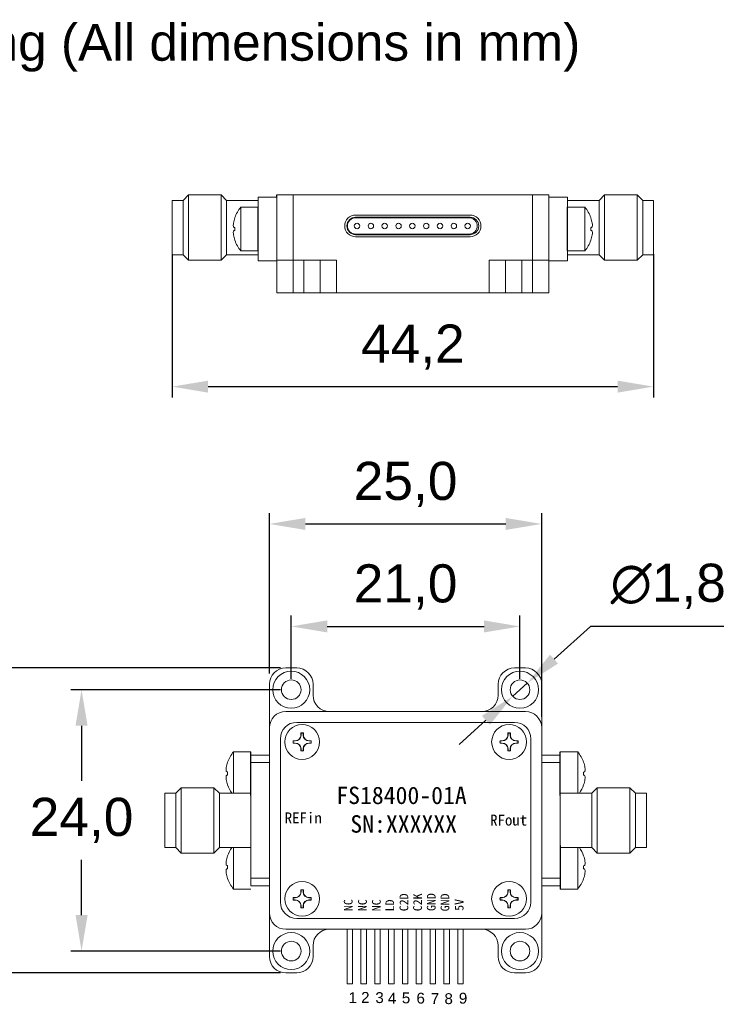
# Model space of a CAD drawing. Header units: millimetres. Extents: x 11 to 115, y 11 to 102.
# Tile 2 of 2: x 50 to 115, y 11 to 102. Entities that reach past the tile are written whole.
import ezdxf

# ---------------------------------------------------------------- set-up
doc = ezdxf.new("R2010")
doc.units = ezdxf.units.MM
doc.linetypes.add('CENTER2', pattern=[28.575, 19.05, -3.175, 3.175, -3.175])
doc.styles.add('arial', font='arial.ttf')
doc.styles.get("Standard").update_dxf_attribs({"font": 'arial.ttf'})
doc.dimstyles.new('ISO-25', dxfattribs={"dimtxt": 2.5, "dimasz": 2.5, "dimexe": 1.25, "dimexo": 0.625, "dimtad": 1, "dimtxsty": 'Standard', "dimcen": 2.5, "dimadec": 0, "dimazin": 0, "dimtfac": 1, "dimtmove": 0, "dimatfit": 3, "dimfxl": 1, "dimarcsym": 0})

# ---------------------------------------------------------------- blocks, each defined once
blk = doc.blocks.new('*D13')
at = {"color": 0, "lineweight": -2, "transparency": 16777216}
for p, q in [((75.115, 41.268), (75.115, 47.078)), ((96.115, 41.268), (96.115, 47.078)), ((78.417, 46.078), (92.813, 46.078))]:
    blk.add_line(p, q, dxfattribs=at)
at = {"color": 0, "transparency": 16777216}
for points in [[(78.417, 46.629), (78.417, 45.528), (75.115, 46.078)], [(92.813, 46.629), (92.813, 45.528), (96.115, 46.078)]]:
    blk.add_solid(points, dxfattribs=at)
at = {"layer": 'Defpoints', "color": 0, "transparency": 16777216}
for p in [(96.115, 46.078), (75.115, 40.268), (96.115, 40.268)]:
    blk.add_point(p, dxfattribs=at)
at = {"color": 0, "transparency": 16777216, "insert": (85.615, 49.706), "char_height": 3.5, "attachment_point": 5}
blk.add_mtext('21,0', dxfattribs=at)
blk = doc.blocks.new('*D14')
at = {"color": 0, "lineweight": -2, "transparency": 16777216}
for p, q in [((74.115, 40.268), (54.866, 40.268)), ((55.866, 36.966), (55.866, 31.895)), ((55.866, 19.57), (55.866, 24.641)), ((74.115, 16.268), (54.866, 16.268))]:
    blk.add_line(p, q, dxfattribs=at)
at = {"color": 0, "transparency": 16777216}
for points in [[(55.316, 36.966), (56.417, 36.966), (55.866, 40.268)], [(55.316, 19.57), (56.417, 19.57), (55.866, 16.268)]]:
    blk.add_solid(points, dxfattribs=at)
at = {"layer": 'Defpoints', "color": 0, "transparency": 16777216}
for p in [(75.115, 40.268), (55.866, 16.268), (75.115, 16.268)]:
    blk.add_point(p, dxfattribs=at)
at = {"color": 0, "transparency": 16777216, "insert": (55.866, 28.268), "char_height": 3.5, "attachment_point": 5}
blk.add_mtext('24,0', dxfattribs=at)
blk = doc.blocks.new('*D15')
at = {"color": 0, "lineweight": -2, "transparency": 16777216}
for p, q in [((102.579, 46.079), (99.239, 43.077)), ((114.816, 46.079), (102.579, 46.079)), ((95.445, 39.666), (96.784, 40.87)), ((92.99, 37.459), (90.534, 35.251))]:
    blk.add_line(p, q, dxfattribs=at)
at = {"color": 0, "transparency": 16777216}
for points in [[(98.872, 43.486), (99.607, 42.668), (96.784, 40.87)], [(92.622, 37.868), (93.358, 37.049), (95.445, 39.666)]]:
    blk.add_solid(points, dxfattribs=at)
at = {"layer": 'Defpoints', "color": 0, "transparency": 16777216}
for p in [(96.784, 40.87), (95.445, 39.666)]:
    blk.add_point(p, dxfattribs=at)
at = {"color": 0, "transparency": 16777216, "insert": (109.723, 49.764), "char_height": 3.5, "attachment_point": 5}
blk.add_mtext('∅1,8', dxfattribs=at)
blk = doc.blocks.new('*D16')
at = {"color": 0, "lineweight": -2, "transparency": 16777216}
for p, q in [((64.179, 80.25), (64.179, 67.096)), ((108.379, 80.25), (108.379, 67.096)), ((67.481, 68.096), (105.077, 68.096))]:
    blk.add_line(p, q, dxfattribs=at)
at = {"color": 0, "transparency": 16777216}
for points in [[(67.481, 68.646), (67.481, 67.545), (64.179, 68.096)], [(105.077, 68.646), (105.077, 67.545), (108.379, 68.096)]]:
    blk.add_solid(points, dxfattribs=at)
at = {"layer": 'Defpoints', "color": 0, "transparency": 16777216}
for p in [(64.179, 81.25), (108.379, 81.25), (108.379, 68.096)]:
    blk.add_point(p, dxfattribs=at)
at = {"color": 0, "transparency": 16777216, "insert": (86.279, 71.723), "char_height": 3.5, "attachment_point": 5}
blk.add_mtext('44,2', dxfattribs=at)
blk = doc.blocks.new('*D18')
at = {"color": 0, "lineweight": -2, "transparency": 16777216}
for p, q in [((74.115, 42.268), (39.059, 42.268)), ((40.059, 38.966), (40.059, 32.057)), ((40.059, 17.57), (40.059, 24.802)), ((74.115, 14.268), (39.059, 14.268))]:
    blk.add_line(p, q, dxfattribs=at)
at = {"color": 0, "transparency": 16777216}
for points in [[(39.508, 38.966), (40.609, 38.966), (40.059, 42.268)], [(39.508, 17.57), (40.609, 17.57), (40.059, 14.268)]]:
    blk.add_solid(points, dxfattribs=at)
at = {"layer": 'Defpoints', "color": 0, "transparency": 16777216}
for p in [(75.115, 42.268), (40.059, 14.268), (75.115, 14.268)]:
    blk.add_point(p, dxfattribs=at)
at = {"color": 0, "transparency": 16777216, "insert": (40.059, 28.429), "char_height": 3.5, "attachment_point": 5}
blk.add_mtext('28,0', dxfattribs=at)
blk = doc.blocks.new('*D10')
at = {"color": 0, "lineweight": -2, "transparency": 16777216}
for p, q in [((73.115, 41.768), (73.115, 56.489)), ((98.115, 37.778), (98.115, 56.489)), ((76.417, 55.489), (94.813, 55.489))]:
    blk.add_line(p, q, dxfattribs=at)
at = {"color": 0, "transparency": 16777216}
for points in [[(76.417, 56.04), (76.417, 54.939), (73.115, 55.489)], [(94.813, 56.04), (94.813, 54.939), (98.115, 55.489)]]:
    blk.add_solid(points, dxfattribs=at)
at = {"layer": 'Defpoints', "color": 0, "transparency": 16777216}
for p in [(98.115, 55.489), (73.115, 40.768), (98.115, 36.778)]:
    blk.add_point(p, dxfattribs=at)
at = {"color": 0, "transparency": 16777216, "insert": (85.615, 59.117), "char_height": 3.5, "attachment_point": 5}
blk.add_mtext('25,0', dxfattribs=at)

msp = doc.modelspace()

# ---------------------------------------------------------------- linework, layer by layer
at = {"color": 7, "linetype": 'Continuous', "lineweight": 15}
for p, q in [((65.179, 85.2), (64.179, 85.2)), ((64.179, 85.2), (64.179, 80.2)), ((65.679, 85.7), (65.179, 85.2)), ((65.179, 85.2), (65.179, 80.2)), ((68.679, 85.7), (65.679, 85.7)), ((65.679, 85.7), (65.679, 79.7)), ((69.179, 85.2), (68.679, 85.7)), ((68.679, 85.7), (68.679, 82.7)), ((72.079, 85.2), (69.179, 85.2)), ((69.179, 85.2), (69.179, 80.2)), ((72.079, 85.5), (72.079, 79.65)), ((73.779, 85.5), (72.079, 85.5)), ((75.279, 85.7), (73.779, 85.7)), ((73.779, 84.95), (73.779, 85.5)), ((75.279, 76.7), (75.279, 85.7)), ((97.279, 85.7), (75.279, 85.7)), ((97.279, 85.7), (97.279, 76.7)), ((98.779, 85.7), (97.279, 85.7)), ((98.779, 85.7), (98.779, 76.7)), ((100.479, 85.5), (98.779, 85.5)), ((100.479, 79.65), (100.479, 85.5)), ((103.379, 85.2), (100.479, 85.2)), ((103.879, 85.7), (103.379, 85.2)), ((103.379, 80.2), (103.379, 85.2)), ((106.879, 85.7), (103.879, 85.7)), ((103.879, 79.7), (103.879, 85.7)), ((107.379, 85.2), (106.879, 85.7)), ((106.879, 79.7), (106.879, 85.7)), ((108.379, 85.2), (107.379, 85.2)), ((107.379, 82.7), (107.379, 85.2)), ((108.379, 80.2), (108.379, 85.2)), ((70.483, 82.575), (70.483, 84.575)), ((73.779, 84.95), (73.779, 76.7)), ((102.075, 82.575), (102.075, 84.575)), ((69.938, 83.608), (69.938, 83.618)), ((81.029, 83.85), (91.529, 83.85)), ((81.029, 83.65), (91.529, 83.65)), ((81.029, 83.6), (91.439, 83.6)), ((102.62, 83.608), (102.62, 83.618)), ((68.679, 82.7), (68.679, 79.7)), ((69.938, 82.432), (69.938, 82.718)), ((70.483, 80.575), (70.483, 82.575)), ((102.075, 80.575), (102.075, 82.575)), ((102.62, 82.432), (102.62, 82.718)), ((107.379, 80.2), (107.379, 82.7)), ((69.938, 81.542), (69.938, 81.532)), ((91.439, 82.1), (81.029, 82.1)), ((91.529, 82.05), (81.029, 82.05)), ((91.529, 81.85), (81.029, 81.85)), ((102.62, 81.542), (102.62, 81.532)), ((64.179, 80.2), (65.179, 80.2)), ((65.179, 80.2), (65.679, 79.7)), ((65.679, 79.7), (68.679, 79.7)), ((68.679, 79.7), (69.179, 80.2)), ((69.179, 80.2), (72.079, 80.2)), ((73.779, 79.65), (72.079, 79.65)), ((75.279, 79.7), (73.779, 79.7)), ((76.279, 79.7), (75.279, 79.7)), ((76.279, 79.7), (76.279, 76.7)), ((77.779, 79.7), (76.279, 79.7)), ((77.779, 76.7), (77.779, 79.7)), ((77.779, 79.7), (79.279, 79.7)), ((79.279, 79.7), (79.279, 76.7)), ((93.279, 76.7), (93.279, 79.7)), ((93.279, 79.7), (94.779, 79.7)), ((94.779, 79.7), (94.779, 76.7)), ((96.279, 79.7), (94.779, 79.7)), ((96.279, 76.7), (96.279, 79.7)), ((97.279, 79.7), (96.279, 79.7)), ((98.779, 79.7), (97.279, 79.7)), ((98.779, 79.65), (100.479, 79.65)), ((100.479, 80.2), (103.379, 80.2)), ((103.379, 80.2), (103.879, 79.7)), ((103.879, 79.7), (106.879, 79.7)), ((106.879, 79.7), (107.379, 80.2)), ((107.379, 80.2), (108.379, 80.2)), ((73.779, 76.7), (75.279, 76.7)), ((75.279, 76.7), (76.279, 76.7)), ((76.279, 76.7), (77.779, 76.7)), ((77.779, 76.7), (79.279, 76.7)), ((79.279, 76.7), (93.279, 76.7)), ((93.279, 76.7), (94.779, 76.7)), ((94.779, 76.7), (96.279, 76.7)), ((96.279, 76.7), (97.279, 76.7)), ((97.279, 76.7), (98.779, 76.7)), ((74.615, 42.268), (75.615, 42.268)), ((95.615, 42.268), (96.615, 42.268)), ((73.115, 36.778), (73.115, 40.768)), ((77.115, 40.768), (77.115, 39.768)), ((94.115, 39.768), (94.115, 40.768)), ((98.115, 40.768), (98.115, 36.778)), ((74.615, 38.268), (96.615, 38.268)), ((75.615, 37.268), (95.615, 37.268)), ((73.115, 33.83), (73.115, 36.768)), ((76.018, 36.279), (76.018, 36.099)), ((76.211, 36.279), (76.211, 36.099)), ((95.018, 36.279), (95.018, 36.099)), ((95.211, 36.279), (95.211, 36.099)), ((98.115, 36.768), (98.115, 33.83)), ((74.115, 20.768), (74.115, 35.768)), ((75.303, 35.565), (75.487, 35.566)), ((75.303, 35.371), (75.487, 35.37)), ((76.926, 35.565), (76.742, 35.566)), ((76.926, 35.371), (76.742, 35.37)), ((94.303, 35.565), (94.487, 35.566)), ((94.303, 35.371), (94.487, 35.37)), ((95.926, 35.565), (95.742, 35.566)), ((95.926, 35.371), (95.742, 35.37)), ((97.115, 35.768), (97.115, 20.768)), ((69.818, 32.568), (69.818, 34.568)), ((76.018, 34.657), (76.018, 34.837)), ((76.211, 34.657), (76.211, 34.837)), ((95.018, 34.657), (95.018, 34.837)), ((95.211, 34.657), (95.211, 34.837)), ((101.411, 32.568), (101.411, 34.568)), ((69.274, 33.601), (69.274, 33.611)), ((73.115, 34.268), (71.415, 34.268)), ((71.415, 34.268), (71.415, 33.575)), ((71.415, 33.575), (71.415, 34.268)), ((71.415, 33.575), (73.115, 33.575)), ((71.415, 22.961), (71.415, 33.575)), ((73.115, 33.575), (73.115, 33.83)), ((73.115, 22.961), (73.115, 33.575)), ((99.815, 34.268), (98.115, 34.268)), ((98.115, 33.83), (98.115, 33.575)), ((98.115, 33.575), (98.115, 22.961)), ((98.115, 33.575), (99.815, 33.575)), ((99.815, 33.575), (99.815, 34.268)), ((99.815, 33.575), (99.815, 22.961)), ((101.955, 33.601), (101.955, 33.611)), ((69.274, 32.425), (69.274, 32.711)), ((69.818, 30.768), (69.818, 32.568)), ((101.411, 30.768), (101.411, 32.568)), ((101.955, 32.425), (101.955, 32.711)), ((64.515, 30.768), (63.515, 30.768)), ((63.515, 30.768), (63.515, 28.268)), ((65.015, 31.268), (64.515, 30.768)), ((64.515, 30.768), (64.515, 25.768)), ((68.015, 31.268), (65.015, 31.268)), ((65.015, 31.268), (65.015, 28.268)), ((68.515, 30.768), (68.015, 31.268)), ((68.015, 31.268), (68.015, 25.268)), ((71.415, 30.768), (68.515, 30.768)), ((68.515, 30.768), (68.515, 28.268)), ((69.274, 31.535), (69.274, 31.525)), ((102.715, 30.768), (99.815, 30.768)), ((101.955, 31.535), (101.955, 31.525)), ((103.215, 31.268), (102.715, 30.768)), ((102.715, 28.268), (102.715, 30.768)), ((106.215, 31.268), (103.215, 31.268)), ((103.215, 25.268), (103.215, 31.268)), ((106.715, 30.768), (106.215, 31.268)), ((106.215, 28.268), (106.215, 31.268)), ((107.715, 30.768), (106.715, 30.768)), ((106.715, 25.768), (106.715, 30.768)), ((107.715, 28.268), (107.715, 30.768)), ((63.515, 28.268), (63.515, 25.768)), ((65.015, 28.268), (65.015, 25.268)), ((68.515, 28.268), (68.515, 25.768)), ((102.715, 25.768), (102.715, 28.268)), ((106.215, 25.268), (106.215, 28.268)), ((107.715, 25.768), (107.715, 28.268)), ((63.515, 25.768), (64.515, 25.768)), ((64.515, 25.768), (65.015, 25.268)), ((68.015, 25.268), (68.515, 25.768)), ((68.515, 25.768), (71.415, 25.768)), ((69.818, 25.768), (69.818, 23.968)), ((99.815, 25.768), (102.715, 25.768)), ((102.715, 25.768), (99.815, 25.768)), ((101.411, 25.768), (101.411, 23.968)), ((102.715, 25.768), (103.215, 25.268)), ((106.215, 25.268), (106.715, 25.768)), ((106.715, 25.768), (107.715, 25.768)), ((65.015, 25.268), (68.015, 25.268)), ((69.274, 25.001), (69.274, 25.011)), ((101.955, 25.001), (101.955, 25.011)), ((103.215, 25.268), (106.215, 25.268)), ((69.274, 24.111), (69.274, 23.825)), ((69.818, 23.968), (69.818, 21.968)), ((101.411, 23.968), (101.411, 21.968)), ((101.955, 24.111), (101.955, 23.825)), ((69.274, 22.935), (69.274, 22.925)), ((73.115, 22.961), (71.415, 22.961)), ((71.415, 22.961), (71.415, 22.268)), ((71.415, 22.268), (71.415, 22.961)), ((71.415, 22.961), (71.415, 22.268)), ((73.115, 22.706), (73.115, 22.961)), ((73.115, 19.768), (73.115, 22.706)), ((99.815, 22.961), (98.115, 22.961)), ((98.115, 22.961), (98.115, 22.706)), ((98.115, 22.706), (98.115, 19.768)), ((99.815, 22.268), (99.815, 22.961)), ((99.815, 22.961), (99.815, 22.268)), ((101.955, 22.935), (101.955, 22.925)), ((71.415, 22.268), (73.115, 22.268)), ((76.018, 21.879), (76.018, 21.699)), ((76.211, 21.879), (76.211, 21.699)), ((95.018, 21.879), (95.018, 21.699)), ((95.211, 21.879), (95.211, 21.699)), ((98.115, 22.268), (99.815, 22.268)), ((75.303, 21.165), (75.487, 21.166)), ((75.303, 20.971), (75.487, 20.97)), ((76.926, 21.165), (76.742, 21.166)), ((76.926, 20.971), (76.742, 20.97)), ((94.303, 21.165), (94.487, 21.166)), ((94.303, 20.971), (94.487, 20.97)), ((95.926, 21.165), (95.742, 21.166)), ((95.926, 20.971), (95.742, 20.97)), ((76.018, 20.257), (76.018, 20.437)), ((76.211, 20.257), (76.211, 20.437)), ((95.018, 20.257), (95.018, 20.437)), ((95.211, 20.257), (95.211, 20.437)), ((73.115, 15.768), (73.115, 19.758)), ((95.615, 19.268), (75.615, 19.268)), ((98.115, 19.758), (98.115, 15.768)), ((96.615, 18.268), (74.615, 18.268)), ((80.24, 18.268), (80.24, 13.268)), ((80.74, 13.268), (80.74, 18.268)), ((81.51, 18.268), (81.51, 13.268)), ((82.01, 13.268), (82.01, 18.268)), ((82.78, 18.268), (82.78, 13.268)), ((83.28, 13.268), (83.28, 18.268)), ((84.05, 18.268), (84.05, 13.268)), ((84.55, 13.268), (84.55, 18.268)), ((85.32, 18.268), (85.32, 13.268)), ((85.82, 13.268), (85.82, 18.268)), ((86.59, 18.268), (86.59, 13.268)), ((87.09, 13.268), (87.09, 18.268)), ((87.86, 18.268), (87.86, 13.268)), ((88.36, 13.268), (88.36, 18.268)), ((89.13, 18.268), (89.13, 13.268)), ((89.63, 13.268), (89.63, 18.268)), ((90.4, 18.268), (90.4, 13.268)), ((90.9, 13.268), (90.9, 18.268)), ((77.115, 16.768), (77.115, 15.768)), ((94.115, 15.768), (94.115, 16.768)), ((75.615, 14.268), (74.615, 14.268)), ((96.615, 14.268), (95.615, 14.268)), ((80.24, 13.268), (80.74, 13.268)), ((81.51, 13.268), (82.01, 13.268)), ((82.78, 13.268), (83.28, 13.268)), ((84.05, 13.268), (84.55, 13.268)), ((85.32, 13.268), (85.82, 13.268)), ((86.59, 13.268), (87.09, 13.268)), ((87.86, 13.268), (88.36, 13.268)), ((89.13, 13.268), (89.63, 13.268)), ((90.4, 13.268), (90.9, 13.268))]:
    msp.add_line(p, q, dxfattribs=at)
for p, q in [((73.779, 85.5), (73.779, 85.7)), ((72.079, 80.575), (72.079, 84.575)), ((100.479, 80.575), (100.479, 84.575)), ((71.415, 30.568), (71.415, 34.568)), ((99.815, 30.568), (99.815, 34.568)), ((99.815, 25.968), (99.815, 21.968))]:
    msp.add_line(p, q)
at = {"color": 7, "linetype": 'Continuous', "lineweight": 15, "flags": 128}
for points in [[(76, 36.295), (76, 36.27), (75.999, 36.246), (75.999, 36.222), (75.999, 36.197), (75.999, 36.173), (75.998, 36.148), (75.998, 36.124), (75.998, 36.099)], [(76.229, 36.295), (76.229, 36.27), (76.23, 36.246), (76.23, 36.222), (76.23, 36.197), (76.23, 36.173), (76.231, 36.148), (76.231, 36.124), (76.231, 36.099)], [(95, 36.295), (95, 36.27), (94.999, 36.246), (94.999, 36.222), (94.999, 36.197), (94.999, 36.173), (94.998, 36.148), (94.998, 36.124), (94.998, 36.099)], [(95.229, 36.295), (95.229, 36.27), (95.23, 36.246), (95.23, 36.222), (95.23, 36.197), (95.23, 36.173), (95.231, 36.148), (95.231, 36.124), (95.231, 36.099)], [(75.288, 35.583), (75.312, 35.583), (75.337, 35.583), (75.362, 35.584), (75.387, 35.584), (75.412, 35.584), (75.436, 35.585), (75.462, 35.585), (75.487, 35.585)], [(75.288, 35.353), (75.312, 35.353), (75.337, 35.353), (75.362, 35.352), (75.387, 35.352), (75.412, 35.352), (75.436, 35.351), (75.462, 35.351), (75.487, 35.35)], [(76.941, 35.583), (76.917, 35.583), (76.892, 35.583), (76.867, 35.584), (76.842, 35.584), (76.818, 35.584), (76.793, 35.585), (76.768, 35.585), (76.742, 35.585)], [(76.941, 35.353), (76.917, 35.353), (76.892, 35.353), (76.867, 35.352), (76.842, 35.352), (76.818, 35.352), (76.793, 35.351), (76.768, 35.351), (76.742, 35.35)], [(94.288, 35.583), (94.312, 35.583), (94.337, 35.583), (94.362, 35.584), (94.387, 35.584), (94.412, 35.584), (94.436, 35.585), (94.462, 35.585), (94.487, 35.585)], [(94.288, 35.353), (94.312, 35.353), (94.337, 35.353), (94.362, 35.352), (94.387, 35.352), (94.412, 35.352), (94.436, 35.351), (94.462, 35.351), (94.487, 35.35)], [(95.941, 35.583), (95.917, 35.583), (95.892, 35.583), (95.867, 35.584), (95.842, 35.584), (95.818, 35.584), (95.793, 35.585), (95.768, 35.585), (95.742, 35.585)], [(95.941, 35.353), (95.917, 35.353), (95.892, 35.353), (95.867, 35.352), (95.842, 35.352), (95.818, 35.352), (95.793, 35.351), (95.768, 35.351), (95.742, 35.35)], [(76, 34.641), (76, 34.666), (75.999, 34.69), (75.999, 34.714), (75.999, 34.739), (75.999, 34.763), (75.998, 34.788), (75.998, 34.812), (75.998, 34.837)], [(76.229, 34.641), (76.229, 34.666), (76.23, 34.69), (76.23, 34.714), (76.23, 34.739), (76.23, 34.763), (76.231, 34.788), (76.231, 34.812), (76.231, 34.837)], [(95, 34.641), (95, 34.666), (94.999, 34.69), (94.999, 34.714), (94.999, 34.739), (94.999, 34.763), (94.998, 34.788), (94.998, 34.812), (94.998, 34.837)], [(95.229, 34.641), (95.229, 34.666), (95.23, 34.69), (95.23, 34.714), (95.23, 34.739), (95.23, 34.763), (95.231, 34.788), (95.231, 34.812), (95.231, 34.837)], [(74.115, 24.268), (74.134, 24.463), (74.14, 24.49)], [(76, 21.895), (76, 21.87), (75.999, 21.846), (75.999, 21.822), (75.999, 21.797), (75.999, 21.773), (75.998, 21.748), (75.998, 21.724), (75.998, 21.699)], [(76.229, 21.895), (76.229, 21.87), (76.23, 21.846), (76.23, 21.822), (76.23, 21.797), (76.23, 21.773), (76.231, 21.748), (76.231, 21.724), (76.231, 21.699)], [(95, 21.895), (95, 21.87), (94.999, 21.846), (94.999, 21.822), (94.999, 21.797), (94.999, 21.773), (94.998, 21.748), (94.998, 21.724), (94.998, 21.699)], [(95.229, 21.895), (95.229, 21.87), (95.23, 21.846), (95.23, 21.822), (95.23, 21.797), (95.23, 21.773), (95.231, 21.748), (95.231, 21.724), (95.231, 21.699)], [(75.288, 21.183), (75.312, 21.183), (75.337, 21.183), (75.362, 21.184), (75.387, 21.184), (75.412, 21.184), (75.436, 21.185), (75.462, 21.185), (75.487, 21.185)], [(75.288, 20.953), (75.312, 20.953), (75.337, 20.953), (75.362, 20.952), (75.387, 20.952), (75.412, 20.952), (75.436, 20.951), (75.462, 20.951), (75.487, 20.95)], [(76.941, 21.183), (76.917, 21.183), (76.892, 21.183), (76.867, 21.184), (76.842, 21.184), (76.818, 21.184), (76.793, 21.185), (76.768, 21.185), (76.742, 21.185)], [(76.941, 20.953), (76.917, 20.953), (76.892, 20.953), (76.867, 20.952), (76.842, 20.952), (76.818, 20.952), (76.793, 20.951), (76.768, 20.951), (76.742, 20.95)], [(94.288, 21.183), (94.312, 21.183), (94.337, 21.183), (94.362, 21.184), (94.387, 21.184), (94.412, 21.184), (94.436, 21.185), (94.462, 21.185), (94.487, 21.185)], [(94.288, 20.953), (94.312, 20.953), (94.337, 20.953), (94.362, 20.952), (94.387, 20.952), (94.412, 20.952), (94.436, 20.951), (94.462, 20.951), (94.487, 20.95)], [(95.941, 21.183), (95.917, 21.183), (95.892, 21.183), (95.867, 21.184), (95.842, 21.184), (95.818, 21.184), (95.793, 21.185), (95.768, 21.185), (95.742, 21.185)], [(95.941, 20.953), (95.917, 20.953), (95.892, 20.953), (95.867, 20.952), (95.842, 20.952), (95.818, 20.952), (95.793, 20.951), (95.768, 20.951), (95.742, 20.95)], [(76, 20.241), (76, 20.266), (75.999, 20.29), (75.999, 20.314), (75.999, 20.339), (75.999, 20.363), (75.998, 20.388), (75.998, 20.412), (75.998, 20.437)], [(76.229, 20.241), (76.229, 20.266), (76.23, 20.29), (76.23, 20.314), (76.23, 20.339), (76.23, 20.363), (76.231, 20.388), (76.231, 20.412), (76.231, 20.437)], [(95, 20.241), (95, 20.266), (94.999, 20.29), (94.999, 20.314), (94.999, 20.339), (94.999, 20.363), (94.998, 20.388), (94.998, 20.412), (94.998, 20.437)], [(95.229, 20.241), (95.229, 20.266), (95.23, 20.29), (95.23, 20.314), (95.23, 20.339), (95.23, 20.363), (95.231, 20.388), (95.231, 20.412), (95.231, 20.437)]]:
    msp.add_lwpolyline(points, dxfattribs=at)
at = {"color": 7, "linetype": 'Continuous', "lineweight": 15}
for centre, radius in [((81.154, 82.85), 0.25), ((82.424, 82.85), 0.25), ((83.694, 82.85), 0.25), ((84.964, 82.85), 0.25), ((86.234, 82.85), 0.25), ((87.504, 82.85), 0.25), ((88.774, 82.85), 0.25), ((90.044, 82.85), 0.25), ((91.314, 82.85), 0.25), ((75.115, 40.268), 1.7), ((96.115, 40.268), 1.7), ((75.115, 40.268), 0.9), ((96.115, 40.268), 0.9), ((76.115, 35.468), 1.6), ((95.115, 35.468), 1.6), ((76.115, 21.068), 1.6), ((95.115, 21.068), 1.6), ((75.115, 16.268), 1.7), ((96.115, 16.268), 1.7), ((75.115, 16.268), 0.9), ((96.115, 16.268), 0.9)]:
    msp.add_circle(centre, radius, dxfattribs=at)
for centre, radius, start, end in [((72.884, 82.575), 3.125, 140.20818, 160.50002), ((99.674, 82.575), 3.125, 19.49998, 39.79182), ((72.889, 82.575), 3.126, 160.70111, 165.39111), ((81.029, 82.85), 1, 90, 270), ((81.029, 82.85), 0.8, 90, 270), ((81.029, 82.85), 0.75, 90, 270), ((91.439, 82.85), 0.75, 270, 90), ((91.529, 82.85), 1, 270, 90), ((91.529, 82.85), 0.8, 270, 90), ((99.669, 82.575), 3.126, 14.60889, 19.29889), ((70.812, 101.599), 18.901, 267.12058, 267.34973), ((70.812, 63.551), 18.901, 92.65027, 92.87942), ((101.746, 101.599), 18.901, 272.65027, 272.87942), ((101.746, 63.551), 18.901, 87.12058, 87.34973), ((72.889, 82.575), 3.126, 194.60889, 199.29889), ((72.884, 82.575), 3.125, 199.49998, 219.79182), ((99.674, 82.575), 3.125, 320.20818, 340.50002), ((99.669, 82.575), 3.126, 340.70111, 345.39111), ((74.615, 40.768), 1.5, 90, 180), ((75.615, 40.768), 1.5, 0, 90), ((95.615, 40.768), 1.5, 90, 180), ((96.615, 40.768), 1.5, 0, 90), ((78.615, 39.768), 1.5, 180, 270), ((92.615, 39.768), 1.5, 270, 0), ((74.615, 36.768), 1.5, 90, 180), ((96.615, 36.768), 1.5, 0, 90), ((75.615, 35.768), 1.5, 90, 180), ((95.615, 35.768), 1.5, 0, 90), ((76.115, 35.468), 0.835, 82.11271, 97.88729), ((76.115, 35.468), 0.817, 83.19224, 96.80776), ((95.115, 35.468), 0.835, 82.11271, 97.88729), ((95.115, 35.468), 0.817, 83.19224, 96.80776), ((76.115, 35.468), 0.835, 172.10895, 187.89105), ((76.115, 35.468), 0.817, 173.18394, 186.81606), ((75.485, 36.099), 0.533, 270.2329, 0), ((75.485, 34.837), 0.533, 0, 89.7671), ((76.745, 36.099), 0.533, 180, 269.7671), ((76.745, 34.837), 0.533, 90.2329, 180), ((76.115, 35.468), 0.817, 353.18394, 6.81606), ((76.115, 35.468), 0.835, 352.10895, 7.89105), ((95.115, 35.468), 0.835, 172.10895, 187.89105), ((95.115, 35.468), 0.817, 173.18394, 186.81606), ((94.485, 36.099), 0.533, 270.2329, 0), ((94.485, 34.837), 0.533, 0, 89.7671), ((95.745, 36.099), 0.533, 180, 269.7671), ((95.745, 34.837), 0.533, 90.2329, 180), ((95.115, 35.468), 0.817, 353.18394, 6.81606), ((95.115, 35.468), 0.835, 352.10895, 7.89105), ((72.22, 32.568), 3.125, 140.20818, 160.50002), ((76.115, 35.468), 0.835, 262.11271, 277.88729), ((76.115, 35.468), 0.817, 263.19224, 276.80776), ((95.115, 35.468), 0.835, 262.11271, 277.88729), ((95.115, 35.468), 0.817, 263.19224, 276.80776), ((99.01, 32.568), 3.125, 19.49998, 39.79182), ((72.224, 32.568), 3.126, 160.70111, 165.39111), ((99.005, 32.568), 3.126, 14.60889, 19.29889), ((70.148, 51.592), 18.901, 267.12058, 267.34973), ((101.081, 51.592), 18.901, 272.65027, 272.87942), ((70.148, 13.544), 18.901, 92.65027, 92.87942), ((72.224, 32.568), 3.126, 194.60889, 199.29889), ((101.081, 13.544), 18.901, 87.12058, 87.34973), ((99.005, 32.568), 3.126, 340.70111, 345.39111), ((72.22, 32.568), 3.125, 199.49998, 215.16969), ((99.01, 32.568), 3.125, 324.83031, 340.50002), ((72.22, 23.968), 3.125, 144.8303, 160.50002), ((99.01, 23.968), 3.125, 19.49998, 35.1697), ((72.224, 23.968), 3.126, 160.70111, 165.39111), ((99.005, 23.968), 3.126, 14.60889, 19.29889), ((70.148, 42.992), 18.901, 267.12058, 267.34973), ((70.148, 4.944), 18.901, 92.65027, 92.87942), ((101.081, 42.992), 18.901, 272.65027, 272.87942), ((101.081, 4.944), 18.901, 87.12058, 87.34973), ((72.224, 23.968), 3.126, 194.60889, 199.29889), ((72.22, 23.968), 3.125, 199.49998, 219.79182), ((99.01, 23.968), 3.125, 320.20818, 340.50002), ((99.005, 23.968), 3.126, 340.70111, 345.39111), ((75.485, 21.699), 0.533, 270.2329, 0), ((76.115, 21.068), 0.835, 82.11271, 97.88729), ((76.115, 21.068), 0.817, 83.19224, 96.80776), ((76.745, 21.699), 0.533, 180, 269.7671), ((94.485, 21.699), 0.533, 270.2329, 0), ((95.115, 21.068), 0.835, 82.11271, 97.88729), ((95.115, 21.068), 0.817, 83.19224, 96.80776), ((95.745, 21.699), 0.533, 180, 269.7671), ((76.115, 21.068), 0.835, 172.10895, 187.89105), ((76.115, 21.068), 0.817, 173.18394, 186.81606), ((75.485, 20.437), 0.533, 0, 89.7671), ((76.745, 20.437), 0.533, 90.2329, 180), ((76.115, 21.068), 0.817, 353.18394, 6.81606), ((76.115, 21.068), 0.835, 352.10895, 7.89105), ((95.115, 21.068), 0.835, 172.10895, 187.89105), ((95.115, 21.068), 0.817, 173.18394, 186.81606), ((94.485, 20.437), 0.533, 0, 89.7671), ((95.745, 20.437), 0.533, 90.2329, 180), ((95.115, 21.068), 0.817, 353.18394, 6.81606), ((95.115, 21.068), 0.835, 352.10895, 7.89105), ((75.615, 20.768), 1.5, 180, 270), ((76.115, 21.068), 0.835, 262.11271, 277.88729), ((76.115, 21.068), 0.817, 263.19224, 276.80776), ((95.115, 21.068), 0.835, 262.11271, 277.88729), ((95.115, 21.068), 0.817, 263.19224, 276.80776), ((95.615, 20.768), 1.5, 270, 0), ((74.615, 19.768), 1.5, 180, 270), ((96.615, 19.768), 1.5, 270, 0), ((78.615, 16.768), 1.5, 90, 180), ((92.615, 16.768), 1.5, 0, 90), ((74.615, 15.768), 1.5, 180, 270), ((75.615, 15.768), 1.5, 270, 0), ((95.615, 15.768), 1.5, 180, 270), ((96.615, 15.768), 1.5, 270, 0)]:
    msp.add_arc(centre, radius, start, end, dxfattribs=at)
for points, degree in [([(70.483, 84.575), (72.079, 84.575)], 1), ([(102.075, 84.575), (100.479, 84.575)], 1), ([(72.079, 80.575), (70.483, 80.575)], 1), ([(100.479, 80.575), (102.075, 80.575)], 1), ([(76.018, 36.279), (76.012, 36.284), (76.006, 36.289), (76, 36.295)], 3), ([(76.211, 36.279), (76.217, 36.284), (76.223, 36.289), (76.229, 36.295)], 3), ([(95.018, 36.279), (95.012, 36.284), (95.006, 36.289), (95, 36.295)], 3), ([(95.211, 36.279), (95.217, 36.284), (95.223, 36.289), (95.229, 36.295)], 3), ([(75.303, 35.565), (75.298, 35.571), (75.293, 35.577), (75.288, 35.583)], 3), ([(75.303, 35.371), (75.298, 35.365), (75.293, 35.359), (75.288, 35.353)], 3), ([(76.926, 35.565), (76.931, 35.571), (76.936, 35.577), (76.941, 35.583)], 3), ([(76.926, 35.371), (76.931, 35.365), (76.936, 35.359), (76.941, 35.353)], 3), ([(94.303, 35.565), (94.298, 35.571), (94.293, 35.577), (94.288, 35.583)], 3), ([(94.303, 35.371), (94.298, 35.365), (94.293, 35.359), (94.288, 35.353)], 3), ([(95.926, 35.565), (95.931, 35.571), (95.936, 35.577), (95.941, 35.583)], 3), ([(95.926, 35.371), (95.931, 35.365), (95.936, 35.359), (95.941, 35.353)], 3), ([(69.818, 34.568), (71.415, 34.568)], 1), ([(76.018, 34.657), (76.012, 34.652), (76.006, 34.646), (76, 34.641)], 3), ([(76.211, 34.657), (76.217, 34.652), (76.223, 34.646), (76.229, 34.641)], 3), ([(95.018, 34.657), (95.012, 34.652), (95.006, 34.646), (95, 34.641)], 3), ([(95.211, 34.657), (95.217, 34.652), (95.223, 34.646), (95.229, 34.641)], 3), ([(101.411, 34.568), (99.815, 34.568)], 1), ([(69.818, 21.968), (71.415, 21.968)], 1), ([(76.018, 21.879), (76.012, 21.884), (76.006, 21.889), (76, 21.895)], 3), ([(76.211, 21.879), (76.217, 21.884), (76.223, 21.889), (76.229, 21.895)], 3), ([(95.018, 21.879), (95.012, 21.884), (95.006, 21.889), (95, 21.895)], 3), ([(95.211, 21.879), (95.217, 21.884), (95.223, 21.889), (95.229, 21.895)], 3), ([(101.411, 21.968), (99.815, 21.968)], 1), ([(75.303, 21.165), (75.298, 21.171), (75.293, 21.177), (75.288, 21.183)], 3), ([(75.303, 20.971), (75.298, 20.965), (75.293, 20.959), (75.288, 20.953)], 3), ([(76.926, 21.165), (76.931, 21.171), (76.936, 21.177), (76.941, 21.183)], 3), ([(76.926, 20.971), (76.931, 20.965), (76.936, 20.959), (76.941, 20.953)], 3), ([(94.303, 21.165), (94.298, 21.171), (94.293, 21.177), (94.288, 21.183)], 3), ([(94.303, 20.971), (94.298, 20.965), (94.293, 20.959), (94.288, 20.953)], 3), ([(95.926, 21.165), (95.931, 21.171), (95.936, 21.177), (95.941, 21.183)], 3), ([(95.926, 20.971), (95.931, 20.965), (95.936, 20.959), (95.941, 20.953)], 3), ([(76.018, 20.257), (76.012, 20.252), (76.006, 20.246), (76, 20.241)], 3), ([(76.211, 20.257), (76.217, 20.252), (76.223, 20.246), (76.229, 20.241)], 3), ([(95.018, 20.257), (95.012, 20.252), (95.006, 20.246), (95, 20.241)], 3), ([(95.211, 20.257), (95.217, 20.252), (95.223, 20.246), (95.229, 20.241)], 3)]:
    msp.add_open_spline(points, degree=degree, dxfattribs=at)
for points in [[(69.863, 83.363), (69.82, 83.198), (69.795, 83.032), (69.795, 82.793), (69.82, 82.724), (69.863, 82.722)], [(102.694, 83.363), (102.737, 83.198), (102.762, 83.032), (102.763, 82.793), (102.738, 82.724), (102.695, 82.722)], [(69.863, 81.786), (69.82, 81.951), (69.795, 82.118), (69.795, 82.357), (69.82, 82.426), (69.863, 82.428)], [(102.694, 81.786), (102.737, 81.951), (102.762, 82.118), (102.763, 82.357), (102.738, 82.426), (102.695, 82.428)], [(75.998, 36.099), (75.997, 35.967), (75.942, 35.834), (75.752, 35.643), (75.619, 35.587), (75.487, 35.585)], [(75.998, 34.837), (75.997, 34.969), (75.942, 35.102), (75.752, 35.293), (75.619, 35.349), (75.487, 35.35)], [(76.231, 36.099), (76.232, 35.967), (76.287, 35.834), (76.477, 35.643), (76.61, 35.587), (76.742, 35.585)], [(76.742, 35.35), (76.61, 35.349), (76.477, 35.294), (76.287, 35.103), (76.232, 34.969), (76.231, 34.837)], [(94.998, 36.099), (94.997, 35.967), (94.942, 35.834), (94.752, 35.643), (94.619, 35.587), (94.487, 35.585)], [(94.487, 35.35), (94.619, 35.349), (94.752, 35.294), (94.942, 35.103), (94.997, 34.969), (94.998, 34.837)], [(95.231, 36.099), (95.232, 35.967), (95.287, 35.834), (95.477, 35.643), (95.61, 35.587), (95.742, 35.585)], [(95.231, 34.837), (95.232, 34.969), (95.287, 35.102), (95.477, 35.293), (95.61, 35.349), (95.742, 35.35)], [(69.199, 33.357), (69.156, 33.192), (69.131, 33.025), (69.131, 32.786), (69.155, 32.717), (69.198, 32.715)], [(102.03, 33.357), (102.073, 33.192), (102.098, 33.025), (102.098, 32.786), (102.074, 32.717), (102.031, 32.715)], [(69.199, 31.779), (69.156, 31.944), (69.131, 32.111), (69.131, 32.35), (69.155, 32.419), (69.198, 32.421)], [(102.03, 31.779), (102.073, 31.944), (102.098, 32.111), (102.098, 32.35), (102.074, 32.419), (102.031, 32.421)], [(69.199, 24.757), (69.156, 24.592), (69.131, 24.425), (69.131, 24.186), (69.155, 24.117), (69.198, 24.115)], [(102.03, 24.757), (102.073, 24.592), (102.098, 24.425), (102.098, 24.186), (102.074, 24.117), (102.031, 24.115)], [(69.199, 23.179), (69.156, 23.344), (69.131, 23.511), (69.131, 23.75), (69.155, 23.819), (69.198, 23.821)], [(102.03, 23.179), (102.073, 23.344), (102.098, 23.511), (102.098, 23.75), (102.074, 23.819), (102.031, 23.821)], [(75.998, 21.699), (75.997, 21.567), (75.942, 21.434), (75.752, 21.243), (75.619, 21.187), (75.487, 21.185)], [(76.742, 21.185), (76.61, 21.187), (76.477, 21.242), (76.287, 21.433), (76.232, 21.567), (76.231, 21.699)], [(94.487, 21.185), (94.619, 21.187), (94.752, 21.242), (94.942, 21.433), (94.997, 21.567), (94.998, 21.699)], [(95.231, 21.699), (95.232, 21.567), (95.287, 21.434), (95.477, 21.243), (95.61, 21.187), (95.742, 21.185)], [(75.998, 20.437), (75.997, 20.569), (75.942, 20.702), (75.752, 20.893), (75.619, 20.949), (75.487, 20.95)], [(76.231, 20.437), (76.232, 20.569), (76.287, 20.702), (76.477, 20.893), (76.61, 20.949), (76.742, 20.95)], [(94.998, 20.437), (94.997, 20.569), (94.942, 20.702), (94.752, 20.893), (94.619, 20.949), (94.487, 20.95)], [(95.231, 20.437), (95.232, 20.569), (95.287, 20.702), (95.477, 20.893), (95.61, 20.949), (95.742, 20.95)]]:
    msp.add_open_spline(points, degree=3, knots=[0, 0, 0, 0, 0.5, 0.5, 1, 1, 1, 1], dxfattribs=at)

# ---------------------------------------------------------------- texts
at = {"linetype": 'CENTER2', "style": 'arial'}
msp.add_text('Outline Drawing (All dimensions in mm)', height=3.375, dxfattribs=at).set_placement((19.126, 98.023))
at = {"attachment_point": 1}
for s, width, gutter_width, heights, insert, char_height in [('{\\fSimSun|b0|i0|c134|p2;FS18400-01A}', 26.7197, 28.125, [1.125], (79.253, 31.368), 1.6), ('{\\fSimSun|b0|i0|c134|p2;REFin}', 26.7197, 28.125, [1.125], (74.516, 28.999), 1), ('{\\fSimSun|b0|i0|c134|p2;SN:XXXXXX}', 26.7197, 28.125, [1.125], (80.54, 28.741), 1.6), ('{\\fSimSun|b0|i0|c134|p2;RFout}', 26.7197, 28.125, [1.125], (93.376, 28.795), 1), ('1', 2.41907, 12.5, [0], (80.368, 12.49), 1), ('2', 2.41907, 12.5, [0], (81.527, 12.513), 1), ('3', 2.41907, 12.5, [0], (82.836, 12.497), 1), ('4', 2.41907, 12.5, [0], (83.982, 12.438), 1), ('5', 2.41907, 12.5, [0], (85.268, 12.472), 1), ('6', 2.41907, 12.5, [0], (86.611, 12.447), 1), ('7', 2.41907, 12.5, [0], (87.921, 12.407), 1), ('8', 2.41907, 12.5, [0], (89.18, 12.399), 1), ('9', 2.41907, 12.5, [0], (90.502, 12.441), 1)]:
    msp.add_mtext_dynamic_manual_height_columns(s, width=width, gutter_width=gutter_width, heights=heights, dxfattribs=dict(at, insert=insert, char_height=char_height))
at = {"char_height": 0.8, "attachment_point": 1, "rotation": 90}
for s, width, insert in [('{\\fSimHei|b0|i0|c134|p49;C2D}', 1.83715, (85.06, 19.927)), ('{\\fSimHei|b0|i0|c134|p49;C2K}', 0.06726, (86.31, 19.929)), ('{\\fSimHei|b0|i0|c134|p49;GND}', 0.06726, (87.568, 19.95)), ('{\\fSimHei|b0|i0|c134|p49;GND}', 0.06726, (88.826, 19.921)), ('{\\fSimHei|b0|i0|c134|p49;NC}', 0.06726, (79.945, 19.943)), ('{\\fSimHei|b0|i0|c134|p49;NC}', 0.06726, (81.254, 19.939)), ('{\\fSimHei|b0|i0|c134|p49;NC}', 0.06726, (82.53, 19.928)), ('{\\fSimHei|b0|i0|c134|p49;LD}', 0.06726, (83.762, 19.914)), ('{\\fSimHei|b0|i0|c134|p49;5V}', 0.06726, (90.134, 19.963))]:
    msp.add_mtext_dynamic_manual_height_columns(s, width=width, gutter_width=0.689, heights=[0], dxfattribs=dict(at, insert=insert))

# ---------------------------------------------------------------- dimensions: what is measured, and where the dimension line sits
for base, p1, p2, picture, middle in [((108.379, 68.096), (64.179, 81.25), (108.379, 81.25), '*D16', (86.279, 68.096)), ((98.115, 55.489), (73.115, 40.768), (98.115, 36.778), '*D10', (85.615, 55.489))]:
    dim = msp.add_linear_dim(base=base, p1=p1, p2=p2, dimstyle='ISO-25', override={"dimtxt": 3.5, "dimasz": 3.302, "dimexe": 1, "dimexo": 1, "dimgap": 1.524, "dimtih": 1, "dimtoh": 1, "dimdec": 1, "dimzin": 0, "dimadec": 2, "dimtdec": 1, "dimtzin": 0})
    dim.commit()
    dim.dimension.update_dxf_attribs({"geometry": picture, "text_midpoint": middle, "dimtype": 160})
dim = msp.add_linear_dim(base=(96.115, 46.078), p1=(75.115, 40.268), p2=(96.115, 40.268), dimstyle='ISO-25', override={"dimtxt": 3.5, "dimasz": 3.302, "dimexe": 1, "dimexo": 1, "dimgap": 1.524, "dimtih": 1, "dimtoh": 1, "dimdec": 1, "dimzin": 0, "dimadec": 2, "dimtdec": 1, "dimtzin": 0})
dim.commit()
dim.dimension.update_dxf_attribs({"geometry": '*D13', "text_midpoint": (85.615, 49.706)})
dim = msp.add_diameter_dim_2p(p1=(95.445, 39.666), p2=(96.784, 40.87), dimstyle='ISO-25', override={"dimtxt": 3.5, "dimasz": 3.302, "dimexe": 1, "dimexo": 1, "dimgap": 1.524, "dimtih": 1, "dimtoh": 1, "dimdec": 1, "dimzin": 0, "dimadec": 2, "dimtdec": 1, "dimtzin": 0})
dim.commit()
dim.dimension.update_dxf_attribs({"geometry": '*D15', "text_midpoint": (109.723, 46.079), "dimtype": 163})
dim = msp.add_linear_dim(base=(40.059, 14.268), p1=(75.115, 42.268), p2=(75.115, 14.268), angle=90, dimstyle='ISO-25', override={"dimtxt": 3.5, "dimasz": 3.302, "dimexe": 1, "dimexo": 1, "dimgap": 1.524, "dimtih": 1, "dimtoh": 1, "dimdec": 1, "dimzin": 0, "dimadec": 2, "dimtdec": 1, "dimtzin": 0})
dim.commit()
dim.dimension.update_dxf_attribs({"geometry": '*D18', "text_midpoint": (40.059, 28.429), "dimtype": 160})
dim = msp.add_linear_dim(base=(55.866, 16.268), p1=(75.115, 40.268), p2=(75.115, 16.268), angle=90, dimstyle='ISO-25', override={"dimtxt": 3.5, "dimasz": 3.302, "dimexe": 1, "dimexo": 1, "dimgap": 1.524, "dimtih": 1, "dimtoh": 1, "dimdec": 1, "dimzin": 0, "dimadec": 2, "dimtdec": 1, "dimtzin": 0})
dim.commit()
dim.dimension.update_dxf_attribs({"geometry": '*D14', "text_midpoint": (55.866, 28.268)})

doc.saveas('drawing.dxf')
